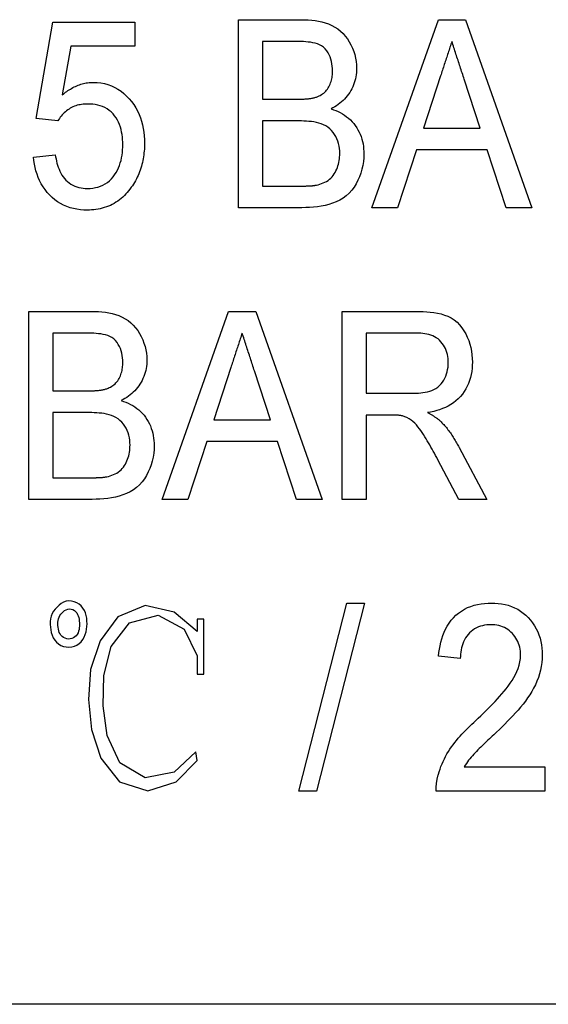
# Model space of a CAD drawing. Header units: millimetres. Extents: x 55 to 3742, y 83 to 332.
# Tile 8 of 14: x 341.67 to 345.89, y 311.63 to 319.49. Entities that reach past the tile are written whole.
import ezdxf

# ---------------------------------------------------------------- set-up
doc = ezdxf.new("R2010")
doc.units = ezdxf.units.MM
doc.layers.add('DETAIL', color=2, linetype='Continuous')

msp = doc.modelspace()

# ---------------------------------------------------------------- linework, layer by layer
at = {"layer": 'DETAIL'}
for p, q in [((343.4183, 319.4854), (343.9186, 319.4854)), ((343.4183, 317.9854), (343.4183, 319.4854)), ((344.4829, 317.9854), (345.0126, 319.4854)), ((345.0126, 319.4854), (345.2284, 319.4854)), ((345.2284, 319.4854), (345.7578, 317.9854)), ((341.8029, 318.697), (341.9375, 319.4662)), ((341.9375, 319.4662), (342.5913, 319.4662)), ((342.5913, 319.4662), (342.5913, 319.2739)), ((342.0802, 319.2739), (342.0123, 318.8854)), ((342.5913, 319.2739), (342.0802, 319.2739)), ((343.6106, 319.3123), (343.6106, 318.8508)), ((343.8615, 319.3123), (343.6106, 319.3123)), ((345.03, 319.0365), (344.8945, 318.62)), ((345.3458, 318.62), (345.2187, 319.0104)), ((343.6106, 318.8508), (343.8822, 318.8508)), ((341.9759, 318.6777), (341.8029, 318.697)), ((343.6106, 318.6777), (343.6106, 318.1585)), ((343.9008, 318.6777), (343.6106, 318.6777)), ((344.8945, 318.62), (345.3458, 318.62)), ((341.7836, 318.3893), (341.9567, 318.4085)), ((344.838, 318.447), (344.6875, 317.9854)), ((345.4023, 318.447), (344.838, 318.447)), ((345.5529, 317.9854), (345.4023, 318.447)), ((343.6106, 318.1585), (343.9261, 318.1585)), ((343.9234, 317.9854), (343.4183, 317.9854)), ((344.6875, 317.9854), (344.4829, 317.9854)), ((345.7578, 317.9854), (345.5529, 317.9854)), ((341.7452, 317.1585), (342.2455, 317.1585)), ((341.7452, 315.6585), (341.7452, 317.1585)), ((342.8098, 315.6585), (343.3395, 317.1585)), ((343.3395, 317.1585), (343.5553, 317.1585)), ((343.5553, 317.1585), (344.0847, 315.6585)), ((344.2452, 317.1585), (344.832, 317.1585)), ((344.2452, 315.6585), (344.2452, 317.1585)), ((341.9375, 316.9854), (341.9375, 316.5239)), ((342.1884, 316.9854), (341.9375, 316.9854)), ((344.4375, 316.9854), (344.4375, 316.5046)), ((344.8389, 316.9854), (344.4375, 316.9854)), ((343.357, 316.7096), (343.2214, 316.2931)), ((343.6728, 316.2931), (343.5457, 316.6834)), ((341.9375, 316.5239), (342.2091, 316.5239)), ((344.4375, 316.5046), (344.7984, 316.5046)), ((341.9375, 316.3508), (341.9375, 315.8316)), ((342.2278, 316.3508), (341.9375, 316.3508)), ((344.6322, 316.3316), (344.4375, 316.3316)), ((344.4375, 316.3316), (344.4375, 315.6585)), ((343.2214, 316.2931), (343.6728, 316.2931)), ((343.165, 316.12), (343.0144, 315.6585)), ((343.7293, 316.12), (343.165, 316.12)), ((343.8798, 315.6585), (343.7293, 316.12)), ((345.1782, 316.0726), (345.3999, 315.6585)), ((345.1764, 315.6585), (345.0087, 315.9752)), ((341.9375, 315.8316), (342.253, 315.8316)), ((342.2503, 315.6585), (341.7452, 315.6585)), ((343.0144, 315.6585), (342.8098, 315.6585)), ((344.0847, 315.6585), (343.8798, 315.6585)), ((344.4375, 315.6585), (344.2452, 315.6585)), ((345.3999, 315.6585), (345.1764, 315.6585)), ((343.899, 313.3316), (344.2836, 314.8316)), ((344.424, 314.8316), (344.039, 313.3316)), ((344.2836, 314.8316), (344.424, 314.8316)), ((343.1409, 314.7027), (343.0892, 314.7027)), ((343.0892, 314.7027), (343.0892, 314.6053)), ((343.1409, 314.2646), (343.1409, 314.7027)), ((343.0892, 314.4106), (343.0892, 314.2646)), ((345.1875, 314.3893), (345.0144, 314.4085)), ((343.0892, 314.2646), (343.1409, 314.2646)), ((345.2187, 313.5239), (345.8606, 313.5239)), ((345.8606, 313.5239), (345.8606, 313.3316)), ((344.039, 313.3316), (343.899, 313.3316)), ((345.8606, 313.3316), (344.9952, 313.3316)), ((377.091, 311.6302), (325.7676, 311.6302))]:
    msp.add_line(p, q, dxfattribs=at)
at = {"layer": 'DETAIL', "flags": 128}
for points in [[(343.9186, 319.4854), (343.9463, 319.4851), (343.9741, 319.4838), (344.0018, 319.4814), (344.0294, 319.4782), (344.0568, 319.4739), (344.084, 319.4679), (344.1107, 319.4605), (344.137, 319.4513), (344.1624, 319.4401), (344.1868, 319.4268), (344.21, 319.4114), (344.2317, 319.3941), (344.2519, 319.375), (344.2703, 319.3542), (344.287, 319.3319), (344.3019, 319.3085), (344.3152, 319.2841), (344.3269, 319.2588), (344.337, 319.2329), (344.3453, 319.2064), (344.352, 319.1794), (344.3568, 319.152), (344.3593, 319.1244), (344.3606, 319.0966)], [(344.1683, 319.078), (344.1677, 319.0968), (344.1664, 319.1155), (344.1638, 319.1341), (344.16, 319.1525), (344.1552, 319.1707), (344.149, 319.1884), (344.1414, 319.2056), (344.1325, 319.2222), (344.1221, 319.2378), (344.1102, 319.2524), (344.0965, 319.2653), (344.0814, 319.2764), (344.065, 319.2856), (344.0476, 319.2929), (344.0296, 319.2982), (344.0112, 319.302), (343.9927, 319.305), (343.974, 319.3072), (343.9553, 319.3091), (343.9366, 319.3105), (343.9178, 319.3114), (343.899, 319.312), (343.8802, 319.3122), (343.8615, 319.3123)], [(345.1202, 319.3123), (345.1164, 319.3009), (345.1126, 319.2894), (345.1088, 319.2779), (345.1051, 319.2664), (345.1013, 319.2549), (345.0975, 319.2434), (345.0938, 319.2319), (345.09, 319.2204), (345.0862, 319.209), (345.0825, 319.1975), (345.0787, 319.186), (345.0749, 319.1745), (345.0712, 319.163), (345.0674, 319.1515), (345.0637, 319.14), (345.0599, 319.1285), (345.0562, 319.117), (345.0525, 319.1055), (345.0487, 319.094), (345.045, 319.0825), (345.0412, 319.071), (345.0375, 319.0595), (345.0338, 319.048), (345.03, 319.0365)], [(345.2187, 319.0104), (345.2146, 319.0229), (345.2105, 319.0355), (345.2064, 319.0481), (345.2023, 319.0607), (345.1982, 319.0733), (345.1941, 319.0859), (345.1901, 319.0985), (345.186, 319.111), (345.1818, 319.1236), (345.1777, 319.1362), (345.1735, 319.1487), (345.1693, 319.1613), (345.1651, 319.1739), (345.161, 319.1864), (345.157, 319.199), (345.153, 319.2117), (345.1489, 319.2243), (345.1449, 319.2369), (345.1407, 319.2494), (345.1366, 319.262), (345.1324, 319.2746), (345.1283, 319.2871), (345.1242, 319.2997), (345.1202, 319.3123)], [(344.0406, 318.8685), (344.0507, 318.8727), (344.0608, 318.8771), (344.0706, 318.8819), (344.0801, 318.8874), (344.0892, 318.8936), (344.0979, 318.9003), (344.1062, 318.9076), (344.1139, 318.9153), (344.1212, 318.9236), (344.1279, 318.9322), (344.1341, 318.9413), (344.1397, 318.9508), (344.1448, 318.9605), (344.1493, 318.9705), (344.1532, 318.9808), (344.1566, 318.9912), (344.1595, 319.0018), (344.162, 319.0125), (344.164, 319.0233), (344.1655, 319.0342), (344.1667, 319.0451), (344.1674, 319.056), (344.1679, 319.067), (344.1683, 319.078)], [(344.3606, 319.0966), (344.3598, 319.0798), (344.3587, 319.0631), (344.357, 319.0464), (344.3544, 319.0298), (344.3509, 319.0134), (344.3466, 318.9972), (344.3415, 318.9812), (344.3357, 318.9654), (344.3291, 318.95), (344.3218, 318.9349), (344.3139, 318.9201), (344.3053, 318.9056), (344.2961, 318.8916), (344.2862, 318.8781), (344.2756, 318.8651), (344.2642, 318.8527), (344.2523, 318.8409), (344.2398, 318.8296), (344.2269, 318.8189), (344.2135, 318.8088), (344.1996, 318.7993), (344.1854, 318.7905), (344.1709, 318.7821), (344.1562, 318.7739)], [(342.0123, 318.8854), (342.0212, 318.8925), (342.0301, 318.8996), (342.0391, 318.9066), (342.0482, 318.9133), (342.0576, 318.9198), (342.0671, 318.9261), (342.0767, 318.9321), (342.0866, 318.9378), (342.0965, 318.9433), (342.1067, 318.9485), (342.1169, 318.9534), (342.1273, 318.958), (342.1379, 318.9623), (342.1486, 318.9662), (342.1594, 318.9698), (342.1703, 318.973), (342.1813, 318.9759), (342.1924, 318.9784), (342.2036, 318.9806), (342.2148, 318.9824), (342.2261, 318.9837), (342.2375, 318.9846), (342.2488, 318.9851), (342.2602, 318.9854)], [(342.2602, 318.9854), (342.2897, 318.9843), (342.319, 318.9813), (342.348, 318.9758), (342.3765, 318.9679), (342.4042, 318.9578), (342.431, 318.9453), (342.4566, 318.9307), (342.481, 318.9141), (342.5041, 318.8957), (342.5258, 318.8757), (342.5461, 318.8543), (342.565, 318.8316), (342.5824, 318.8078), (342.5982, 318.7829), (342.6123, 318.757), (342.6248, 318.7302), (342.6357, 318.7028), (342.6449, 318.6748), (342.6524, 318.6462), (342.6582, 318.6173), (342.6627, 318.5881), (342.6659, 318.5588), (342.6676, 318.5293), (342.6683, 318.4998)], [(343.8822, 318.8508), (343.8889, 318.8509), (343.8955, 318.851), (343.9022, 318.8511), (343.9089, 318.8512), (343.9155, 318.8513), (343.9222, 318.8515), (343.9288, 318.8518), (343.9355, 318.8521), (343.9422, 318.8525), (343.9488, 318.8529), (343.9555, 318.8534), (343.9621, 318.8539), (343.9687, 318.8545), (343.9754, 318.8552), (343.982, 318.8559), (343.9886, 318.8567), (343.9953, 318.8576), (344.0018, 318.8586), (344.0084, 318.8598), (344.0149, 318.8612), (344.0214, 318.8629), (344.0278, 318.8647), (344.0342, 318.8666), (344.0406, 318.8685)], [(342.2148, 318.8123), (342.2028, 318.8119), (342.1908, 318.8114), (342.1789, 318.8105), (342.1669, 318.8092), (342.1551, 318.8074), (342.1433, 318.805), (342.1316, 318.8022), (342.1201, 318.7987), (342.1088, 318.7947), (342.0977, 318.7901), (342.0868, 318.7849), (342.0763, 318.7791), (342.0661, 318.7728), (342.0562, 318.766), (342.0467, 318.7587), (342.0374, 318.751), (342.0285, 318.743), (342.0199, 318.7346), (342.0116, 318.7259), (342.0036, 318.7169), (341.9961, 318.7075), (341.9891, 318.6978), (341.9824, 318.6878), (341.9759, 318.6777)], [(342.4952, 318.4884), (342.4947, 318.5087), (342.4937, 318.529), (342.4919, 318.5493), (342.4893, 318.5694), (342.4858, 318.5894), (342.4814, 318.6093), (342.4759, 318.6288), (342.4692, 318.648), (342.4613, 318.6667), (342.4522, 318.6849), (342.4419, 318.7024), (342.4302, 318.719), (342.4173, 318.7348), (342.403, 318.7492), (342.3873, 318.762), (342.3706, 318.7736), (342.3529, 318.7836), (342.3343, 318.7919), (342.3151, 318.7985), (342.2955, 318.8038), (342.2756, 318.8077), (342.2554, 318.8103), (342.2351, 318.8116), (342.2148, 318.8123)], [(344.1562, 318.7739), (344.1751, 318.7674), (344.1938, 318.7604), (344.2121, 318.7524), (344.23, 318.7437), (344.2474, 318.7339), (344.2642, 318.7231), (344.2804, 318.7115), (344.2959, 318.699), (344.3106, 318.6855), (344.3245, 318.6712), (344.3376, 318.6561), (344.3498, 318.6403), (344.361, 318.6238), (344.3712, 318.6067), (344.3804, 318.589), (344.3887, 318.5709), (344.3959, 318.5523), (344.4019, 318.5333), (344.4071, 318.514), (344.4113, 318.4945), (344.4144, 318.4748), (344.4165, 318.455), (344.4176, 318.435), (344.4183, 318.4151)], [(344.2259, 318.4181), (344.2252, 318.438), (344.2237, 318.4578), (344.2208, 318.4775), (344.2164, 318.4969), (344.2104, 318.5159), (344.2031, 318.5344), (344.1944, 318.5523), (344.1844, 318.5695), (344.1728, 318.5857), (344.1599, 318.6009), (344.1457, 318.6148), (344.1303, 318.6273), (344.1137, 318.6383), (344.096, 318.6476), (344.0776, 318.6552), (344.0587, 318.6612), (344.0393, 318.6658), (344.0198, 318.6695), (344.0001, 318.6723), (343.9803, 318.6745), (343.9605, 318.676), (343.9406, 318.677), (343.9207, 318.6775), (343.9008, 318.6777)], [(342.2133, 318.1393), (342.2344, 318.14), (342.2554, 318.1418), (342.2762, 318.1454), (342.2967, 318.1504), (342.3167, 318.1569), (342.3361, 318.1652), (342.3546, 318.1754), (342.372, 318.1873), (342.3885, 318.2005), (342.4038, 318.215), (342.4176, 318.2309), (342.4302, 318.2479), (342.4416, 318.2656), (342.4519, 318.284), (342.4609, 318.3031), (342.4688, 318.3226), (342.4755, 318.3426), (342.4811, 318.363), (342.4856, 318.3836), (342.4891, 318.4044), (342.4918, 318.4253), (342.4937, 318.4463), (342.4947, 318.4673), (342.4952, 318.4884)], [(342.6683, 318.4998), (342.668, 318.4843), (342.6676, 318.4687), (342.667, 318.4532), (342.6658, 318.4377), (342.6643, 318.4222), (342.6624, 318.4068), (342.6602, 318.3914), (342.6576, 318.3761), (342.6547, 318.3608), (342.6514, 318.3456), (342.6476, 318.3305), (342.6434, 318.3156), (342.6388, 318.3007), (342.6339, 318.2859), (342.6286, 318.2713), (342.6229, 318.2569), (342.6169, 318.2425), (342.6103, 318.2284), (342.6034, 318.2145), (342.596, 318.2008), (342.5882, 318.1874), (342.58, 318.1742), (342.5714, 318.1612), (342.5628, 318.1483)], [(342.2124, 317.9662), (342.1846, 317.967), (342.1568, 317.969), (342.1291, 317.9728), (342.1018, 317.9782), (342.0748, 317.9854), (342.0485, 317.9945), (342.0229, 318.0057), (341.9982, 318.0185), (341.9744, 318.033), (341.9519, 318.0495), (341.9306, 318.0676), (341.9106, 318.0869), (341.8918, 318.1075), (341.8746, 318.1294), (341.8588, 318.1524), (341.8446, 318.1764), (341.8318, 318.2012), (341.8207, 318.2267), (341.811, 318.2529), (341.8028, 318.2796), (341.7961, 318.3066), (341.7908, 318.334), (341.7868, 318.3616), (341.7836, 318.3893)], [(341.9567, 318.4085), (341.9594, 318.3915), (341.9624, 318.3746), (341.966, 318.3578), (341.9703, 318.3411), (341.9751, 318.3246), (341.9806, 318.3083), (341.9868, 318.2923), (341.9938, 318.2766), (342.0015, 318.2612), (342.0101, 318.2463), (342.0198, 318.2321), (342.0304, 318.2186), (342.0419, 318.2058), (342.0543, 318.1939), (342.0677, 318.1831), (342.0819, 318.1734), (342.0968, 318.1649), (342.1124, 318.1576), (342.1286, 318.1518), (342.1452, 318.1471), (342.162, 318.1435), (342.179, 318.1411), (342.1961, 318.1399), (342.2133, 318.1393)], [(344.4183, 318.4151), (344.4172, 318.3839), (344.4147, 318.3529), (344.4099, 318.3221), (344.403, 318.2916), (344.3942, 318.2617), (344.3835, 318.2325), (344.3708, 318.204), (344.3564, 318.1763), (344.3401, 318.1497), (344.3217, 318.1246), (344.3009, 318.1014), (344.2779, 318.0804), (344.2528, 318.0619), (344.226, 318.0459), (344.198, 318.0322), (344.1691, 318.0206), (344.1394, 318.011), (344.1092, 318.0034), (344.0786, 317.9973), (344.0478, 317.9927), (344.0168, 317.9893), (343.9857, 317.987), (343.9545, 317.9859), (343.9234, 317.9854)], [(344.0403, 318.1657), (344.0542, 318.1691), (344.0679, 318.1729), (344.0814, 318.1776), (344.0947, 318.1829), (344.1077, 318.1889), (344.1203, 318.1957), (344.1323, 318.2035), (344.1437, 318.2121), (344.1544, 318.2216), (344.1642, 318.232), (344.1731, 318.2432), (344.1813, 318.2549), (344.1888, 318.2671), (344.1956, 318.2797), (344.2017, 318.2926), (344.2071, 318.3059), (344.2118, 318.3194), (344.2157, 318.3331), (344.219, 318.3471), (344.2216, 318.3611), (344.2236, 318.3753), (344.2249, 318.3895), (344.2256, 318.4038), (344.2259, 318.4181)], [(342.5628, 318.1483), (342.5524, 318.1346), (342.5419, 318.121), (342.531, 318.1078), (342.5196, 318.095), (342.5077, 318.0827), (342.4952, 318.0708), (342.4823, 318.0595), (342.4689, 318.0488), (342.4551, 318.0386), (342.4409, 318.029), (342.4263, 318.02), (342.4113, 318.0117), (342.3959, 318.0041), (342.3801, 317.9973), (342.3641, 317.9912), (342.3478, 317.9858), (342.3313, 317.981), (342.3146, 317.9769), (342.2978, 317.9734), (342.2809, 317.9706), (342.2638, 317.9686), (342.2467, 317.9674), (342.2296, 317.9666), (342.2124, 317.9662)], [(343.9261, 318.1585), (343.9308, 318.1585), (343.9356, 318.1585), (343.9404, 318.1585), (343.9452, 318.1585), (343.9499, 318.1585), (343.9547, 318.1586), (343.9595, 318.1587), (343.9643, 318.1588), (343.969, 318.159), (343.9738, 318.1592), (343.9786, 318.1594), (343.9833, 318.1596), (343.9881, 318.1599), (343.9929, 318.1602), (343.9976, 318.1604), (344.0024, 318.1607), (344.0072, 318.1611), (344.0119, 318.1614), (344.0167, 318.1619), (344.0214, 318.1625), (344.0261, 318.1632), (344.0309, 318.164), (344.0356, 318.1648), (344.0403, 318.1657)], [(342.2455, 317.1585), (342.2733, 317.1582), (342.301, 317.1569), (342.3287, 317.1545), (342.3563, 317.1513), (342.3837, 317.147), (342.4109, 317.141), (342.4377, 317.1335), (342.4639, 317.1244), (342.4893, 317.1132), (342.5137, 317.0998), (342.5369, 317.0845), (342.5587, 317.0672), (342.5788, 317.0481), (342.5973, 317.0272), (342.6139, 317.005), (342.6289, 316.9815), (342.6422, 316.9571), (342.6539, 316.9319), (342.6639, 316.906), (342.6723, 316.8795), (342.679, 316.8525), (342.6837, 316.8251), (342.6863, 316.7975), (342.6875, 316.7697)], [(344.832, 317.1585), (344.8611, 317.1582), (344.8901, 317.1573), (344.9192, 317.1555), (344.9481, 317.1527), (344.977, 317.1492), (345.0056, 317.1443), (345.0339, 317.1377), (345.0618, 317.1294), (345.0889, 317.1189), (345.1148, 317.1058), (345.139, 317.0897), (345.1613, 317.071), (345.1815, 317.0501), (345.2, 317.0276), (345.2162, 317.0035), (345.2307, 316.9783), (345.2434, 316.9522), (345.2543, 316.9252), (345.2634, 316.8976), (345.2708, 316.8694), (345.2766, 316.8409), (345.2805, 316.8121), (345.2826, 316.7831), (345.2836, 316.754)], [(342.4952, 316.751), (342.4946, 316.7698), (342.4933, 316.7886), (342.4907, 316.8072), (342.487, 316.8256), (342.4821, 316.8437), (342.4759, 316.8615), (342.4684, 316.8787), (342.4594, 316.8952), (342.449, 316.9109), (342.4371, 316.9254), (342.4235, 316.9384), (342.4083, 316.9495), (342.3919, 316.9587), (342.3745, 316.9659), (342.3565, 316.9713), (342.3381, 316.9751), (342.3196, 316.978), (342.3009, 316.9803), (342.2822, 316.9821), (342.2635, 316.9835), (342.2447, 316.9845), (342.226, 316.985), (342.2072, 316.9853), (342.1884, 316.9854)], [(343.4471, 316.9854), (343.4433, 316.9739), (343.4395, 316.9624), (343.4358, 316.951), (343.432, 316.9395), (343.4282, 316.928), (343.4244, 316.9165), (343.4207, 316.905), (343.4169, 316.8935), (343.4131, 316.882), (343.4094, 316.8705), (343.4056, 316.859), (343.4019, 316.8476), (343.3981, 316.8361), (343.3944, 316.8246), (343.3906, 316.8131), (343.3869, 316.8016), (343.3831, 316.7901), (343.3794, 316.7786), (343.3756, 316.7671), (343.3719, 316.7556), (343.3682, 316.7441), (343.3644, 316.7326), (343.3607, 316.7211), (343.357, 316.7096)], [(343.5457, 316.6834), (343.5415, 316.696), (343.5374, 316.7086), (343.5333, 316.7212), (343.5292, 316.7338), (343.5251, 316.7464), (343.5211, 316.7589), (343.517, 316.7715), (343.5129, 316.7841), (343.5088, 316.7967), (343.5046, 316.8093), (343.5004, 316.8218), (343.4962, 316.8344), (343.492, 316.8469), (343.4879, 316.8595), (343.4839, 316.8721), (343.4799, 316.8847), (343.4759, 316.8973), (343.4718, 316.9099), (343.4677, 316.9225), (343.4635, 316.9351), (343.4594, 316.9476), (343.4552, 316.9602), (343.4512, 316.9728), (343.4471, 316.9854)], [(345.0913, 316.7495), (345.0909, 316.7659), (345.0897, 316.7822), (345.0875, 316.7985), (345.0846, 316.8146), (345.0804, 316.8304), (345.075, 316.8459), (345.0689, 316.8611), (345.0616, 316.8758), (345.0531, 316.8898), (345.0437, 316.9033), (345.0334, 316.916), (345.022, 316.9278), (345.0096, 316.9385), (344.9962, 316.9479), (344.9821, 316.9562), (344.9673, 316.9632), (344.9519, 316.969), (344.9363, 316.9738), (344.9203, 316.9776), (344.9042, 316.9805), (344.888, 316.9828), (344.8717, 316.9844), (344.8553, 316.9852), (344.8389, 316.9854)], [(342.3675, 316.5416), (342.3777, 316.5458), (342.3877, 316.5501), (342.3975, 316.555), (342.407, 316.5605), (342.4161, 316.5667), (342.4248, 316.5734), (342.4331, 316.5807), (342.4409, 316.5884), (342.4481, 316.5966), (342.4548, 316.6053), (342.461, 316.6144), (342.4666, 316.6238), (342.4717, 316.6336), (342.4762, 316.6436), (342.4802, 316.6538), (342.4835, 316.6643), (342.4864, 316.6749), (342.4889, 316.6856), (342.4909, 316.6964), (342.4925, 316.7072), (342.4936, 316.7182), (342.4943, 316.7291), (342.4948, 316.7401), (342.4952, 316.751)], [(342.6875, 316.7697), (342.6867, 316.7529), (342.6856, 316.7362), (342.6839, 316.7195), (342.6813, 316.7029), (342.6778, 316.6865), (342.6735, 316.6702), (342.6684, 316.6542), (342.6626, 316.6385), (342.656, 316.6231), (342.6488, 316.6079), (342.6408, 316.5932), (342.6322, 316.5787), (342.623, 316.5647), (342.6131, 316.5511), (342.6025, 316.5382), (342.5911, 316.5258), (342.5792, 316.514), (342.5667, 316.5027), (342.5538, 316.492), (342.5404, 316.4819), (342.5266, 316.4724), (342.5123, 316.4636), (342.4978, 316.4552), (342.4832, 316.447)], [(344.7984, 316.5046), (344.8167, 316.505), (344.8349, 316.5055), (344.8532, 316.5065), (344.8714, 316.508), (344.8896, 316.5101), (344.9077, 316.5129), (344.9256, 316.5165), (344.9433, 316.5211), (344.9606, 316.5271), (344.9773, 316.5346), (344.9932, 316.5436), (345.0083, 316.554), (345.0222, 316.5659), (345.0347, 316.5793), (345.0458, 316.5939), (345.0556, 316.6093), (345.0641, 316.6255), (345.0714, 316.6423), (345.0776, 316.6595), (345.0827, 316.6771), (345.0866, 316.6949), (345.0893, 316.713), (345.0907, 316.7313), (345.0913, 316.7495)], [(345.2836, 316.754), (345.2829, 316.7293), (345.2813, 316.7045), (345.2785, 316.6799), (345.2741, 316.6555), (345.2684, 316.6313), (345.2613, 316.6076), (345.2527, 316.5843), (345.2426, 316.5616), (345.2311, 316.5397), (345.2181, 316.5186), (345.2039, 316.4983), (345.1882, 316.479), (345.1712, 316.461), (345.1529, 316.4443), (345.1332, 316.4292), (345.1125, 316.4155), (345.0911, 316.403), (345.0689, 316.392), (345.0461, 316.3823), (345.0227, 316.3739), (344.999, 316.3666), (344.975, 316.3605), (344.9507, 316.3554), (344.9264, 316.3508)], [(342.2091, 316.5239), (342.2158, 316.524), (342.2225, 316.524), (342.2291, 316.5241), (342.2358, 316.5243), (342.2425, 316.5244), (342.2491, 316.5246), (342.2558, 316.5249), (342.2624, 316.5252), (342.2691, 316.5255), (342.2757, 316.526), (342.2824, 316.5264), (342.289, 316.527), (342.2957, 316.5276), (342.3023, 316.5282), (342.3089, 316.5289), (342.3156, 316.5297), (342.3222, 316.5306), (342.3288, 316.5317), (342.3353, 316.5329), (342.3418, 316.5343), (342.3483, 316.536), (342.3547, 316.5378), (342.3611, 316.5397), (342.3675, 316.5416)], [(342.4832, 316.447), (342.502, 316.4405), (342.5207, 316.4334), (342.539, 316.4255), (342.5569, 316.4167), (342.5743, 316.407), (342.5911, 316.3962), (342.6073, 316.3846), (342.6228, 316.3721), (342.6376, 316.3586), (342.6514, 316.3443), (342.6645, 316.3292), (342.6767, 316.3134), (342.6879, 316.2969), (342.6981, 316.2798), (342.7073, 316.2621), (342.7156, 316.244), (342.7228, 316.2253), (342.7288, 316.2063), (342.734, 316.1871), (342.7382, 316.1676), (342.7414, 316.1479), (342.7434, 316.128), (342.7446, 316.1081), (342.7452, 316.0882)], [(342.5529, 316.0912), (342.5521, 316.1111), (342.5506, 316.1309), (342.5477, 316.1506), (342.5433, 316.17), (342.5374, 316.189), (342.53, 316.2075), (342.5214, 316.2254), (342.5113, 316.2426), (342.4998, 316.2588), (342.4868, 316.2739), (342.4726, 316.2879), (342.4572, 316.3004), (342.4406, 316.3114), (342.423, 316.3207), (342.4046, 316.3282), (342.3856, 316.3342), (342.3663, 316.3389), (342.3467, 316.3425), (342.327, 316.3454), (342.3072, 316.3475), (342.2874, 316.3491), (342.2675, 316.3501), (342.2476, 316.3505), (342.2278, 316.3508)], [(344.7256, 316.3247), (344.7218, 316.3254), (344.718, 316.3262), (344.7141, 316.3269), (344.7103, 316.3275), (344.7064, 316.328), (344.7025, 316.3285), (344.6986, 316.3289), (344.6947, 316.3293), (344.6908, 316.3296), (344.6869, 316.3299), (344.683, 316.3301), (344.6791, 316.3304), (344.6752, 316.3306), (344.6713, 316.3309), (344.6674, 316.3311), (344.6635, 316.3312), (344.6596, 316.3314), (344.6557, 316.3314), (344.6518, 316.3315), (344.6478, 316.3316), (344.6439, 316.3316), (344.64, 316.3316), (344.6361, 316.3316), (344.6322, 316.3316)], [(344.9264, 316.3508), (344.9312, 316.3482), (344.936, 316.3457), (344.9408, 316.3431), (344.9455, 316.3405), (344.9503, 316.3379), (344.955, 316.3352), (344.9597, 316.3325), (344.9644, 316.3297), (344.969, 316.3269), (344.9736, 316.324), (344.9782, 316.321), (344.9827, 316.3181), (344.9873, 316.315), (344.9918, 316.312), (344.9962, 316.3089), (345.0006, 316.3057), (345.005, 316.3025), (345.0093, 316.2992), (345.0136, 316.2958), (345.0177, 316.2923), (345.0218, 316.2887), (345.0259, 316.2851), (345.0299, 316.2815), (345.0339, 316.2778)], [(345.0087, 315.9752), (344.9996, 315.9921), (344.9904, 316.009), (344.9812, 316.0259), (344.9719, 316.0427), (344.9626, 316.0595), (344.9531, 316.0762), (344.9435, 316.0928), (344.9339, 316.1094), (344.9241, 316.126), (344.9142, 316.1425), (344.9042, 316.1588), (344.8939, 316.1751), (344.8835, 316.1912), (344.8726, 316.2071), (344.8612, 316.2226), (344.8493, 316.2376), (344.837, 316.2524), (344.824, 316.2666), (344.8099, 316.2795), (344.7946, 316.2913), (344.7785, 316.3018), (344.7615, 316.3107), (344.7437, 316.3181), (344.7256, 316.3247)], [(345.0339, 316.2778), (345.0411, 316.2701), (345.0483, 316.2624), (345.0554, 316.2547), (345.0624, 316.2469), (345.0693, 316.239), (345.076, 316.231), (345.0827, 316.2229), (345.0892, 316.2146), (345.0955, 316.2063), (345.1018, 316.1979), (345.1079, 316.1893), (345.1139, 316.1807), (345.1198, 316.172), (345.1255, 316.1633), (345.1312, 316.1544), (345.1368, 316.1455), (345.1422, 316.1366), (345.1476, 316.1276), (345.1528, 316.1185), (345.158, 316.1093), (345.1631, 316.1002), (345.1681, 316.091), (345.1732, 316.0818), (345.1782, 316.0726)], [(342.7452, 316.0882), (342.7441, 316.057), (342.7416, 316.026), (342.7368, 315.9952), (342.7299, 315.9647), (342.7212, 315.9348), (342.7104, 315.9056), (342.6977, 315.8771), (342.6833, 315.8494), (342.6671, 315.8228), (342.6486, 315.7977), (342.6278, 315.7744), (342.6048, 315.7534), (342.5797, 315.7349), (342.5529, 315.719), (342.5249, 315.7052), (342.496, 315.6936), (342.4663, 315.6841), (342.4361, 315.6764), (342.4055, 315.6704), (342.3747, 315.6658), (342.3437, 315.6623), (342.3126, 315.6601), (342.2815, 315.659), (342.2503, 315.6585)], [(342.3672, 315.8388), (342.3811, 315.8422), (342.3948, 315.846), (342.4084, 315.8506), (342.4216, 315.856), (342.4347, 315.8619), (342.4472, 315.8687), (342.4592, 315.8765), (342.4706, 315.8852), (342.4813, 315.8947), (342.4911, 315.9051), (342.5, 315.9163), (342.5082, 315.928), (342.5157, 315.9402), (342.5225, 315.9528), (342.5286, 315.9657), (342.534, 315.9789), (342.5387, 315.9925), (342.5426, 316.0062), (342.5459, 316.0201), (342.5486, 316.0342), (342.5506, 316.0484), (342.5518, 316.0626), (342.5525, 316.0769), (342.5529, 316.0912)], [(342.253, 315.8316), (342.2578, 315.8316), (342.2625, 315.8316), (342.2673, 315.8316), (342.2721, 315.8316), (342.2769, 315.8316), (342.2816, 315.8317), (342.2864, 315.8318), (342.2912, 315.8319), (342.296, 315.8321), (342.3007, 315.8322), (342.3055, 315.8325), (342.3103, 315.8327), (342.315, 315.833), (342.3198, 315.8332), (342.3246, 315.8335), (342.3293, 315.8338), (342.3341, 315.8341), (342.3389, 315.8345), (342.3436, 315.835), (342.3483, 315.8356), (342.3531, 315.8363), (342.3578, 315.8371), (342.3625, 315.8379), (342.3672, 315.8388)], [(342.176, 314.5404), (342.187, 314.5594), (342.1956, 314.5796), (342.2018, 314.6006), (342.2062, 314.6221), (342.2089, 314.6439), (342.21, 314.6658), (342.2096, 314.6877), (342.2075, 314.7096), (342.2034, 314.7311), (342.1972, 314.7522), (342.1887, 314.7724), (342.1777, 314.7914), (342.164, 314.8086), (342.1475, 314.823), (342.1287, 314.8343), (342.1083, 314.8424), (342.0869, 314.8475), (342.0651, 314.8492), (342.0433, 314.8467), (342.0226, 314.8395), (342.0035, 314.8286), (341.9863, 314.8151), (341.9704, 314.7999), (341.9555, 314.7838)], [(341.9555, 314.7838), (341.9424, 314.7662), (341.9321, 314.7468), (341.9246, 314.7262), (341.9197, 314.7048), (341.9171, 314.683), (341.9166, 314.661), (341.9176, 314.6391), (341.9201, 314.6173), (341.9246, 314.5958), (341.9313, 314.5749), (341.9403, 314.5549), (341.9521, 314.5364), (341.9665, 314.5198), (341.9832, 314.5056), (342.0018, 314.494), (342.0222, 314.4858), (342.0436, 314.481), (342.0655, 314.4793), (342.0874, 314.4809), (342.1086, 314.4862), (342.1285, 314.4955), (342.1466, 314.508), (342.1625, 314.5231), (342.176, 314.5404)], [(342.1136, 314.5608), (342.1019, 314.5535), (342.0893, 314.5481), (342.0759, 314.5449), (342.0622, 314.5443), (342.0485, 314.5462), (342.0354, 314.5503), (342.023, 314.5563), (342.0117, 314.5641), (342.0021, 314.574), (341.9944, 314.5854), (341.9885, 314.5978), (341.9842, 314.6109), (341.9811, 314.6243), (341.9789, 314.6379), (341.9776, 314.6516), (341.9773, 314.6653), (341.9779, 314.679), (341.9797, 314.6927), (341.9829, 314.7061), (341.9875, 314.719), (341.9936, 314.7314), (342.0013, 314.7428), (342.0103, 314.7532), (342.0204, 314.7626)], [(342.0204, 314.7626), (342.0313, 314.7709), (342.0432, 314.7778), (342.0561, 314.7827), (342.0697, 314.7847), (342.0834, 314.7836), (342.0965, 314.7795), (342.1086, 314.7727), (342.1191, 314.7638), (342.1278, 314.7532), (342.1346, 314.7412), (342.1397, 314.7284), (342.1434, 314.7152), (342.1461, 314.7017), (342.148, 314.6881), (342.1491, 314.6744), (342.1496, 314.6607), (342.1493, 314.6469), (342.1482, 314.6332), (342.1461, 314.6196), (342.143, 314.6062), (342.1385, 314.5932), (342.1322, 314.581), (342.1238, 314.5701), (342.1136, 314.5608)], [(343.0892, 314.6053), (342.9058, 314.7594), (342.6743, 314.8131), (342.4553, 314.7227), (342.3136, 314.5294), (342.2388, 314.3013), (342.2225, 314.0613), (342.2462, 313.8218), (342.3205, 313.5934), (342.4694, 313.4063), (342.6946, 313.3339), (342.9209, 313.4048), (343.0897, 313.5745), (343.0791, 313.6449), (342.9042, 313.4825), (342.6724, 313.4362), (342.4713, 313.5561), (342.3715, 313.7737), (342.3385, 314.0119), (342.3446, 314.2525), (342.4029, 314.4854), (342.5478, 314.6743), (342.7763, 314.7335), (342.985, 314.6239), (343.0892, 314.4106)], [(345.0144, 314.4085), (345.0173, 314.4362), (345.0209, 314.4639), (345.0256, 314.4914), (345.0316, 314.5186), (345.0391, 314.5455), (345.0476, 314.5721), (345.0576, 314.5981), (345.0694, 314.6234), (345.0827, 314.6479), (345.0976, 314.6715), (345.1143, 314.6938), (345.1327, 314.7148), (345.1527, 314.7342), (345.1741, 314.752), (345.197, 314.768), (345.221, 314.7823), (345.246, 314.7947), (345.2718, 314.8052), (345.2984, 314.8137), (345.3255, 314.8203), (345.3529, 314.8254), (345.3806, 314.8289), (345.4084, 314.8307), (345.4363, 314.8316)], [(345.4363, 314.8316), (345.4634, 314.8308), (345.4905, 314.829), (345.5173, 314.8254), (345.544, 314.8202), (345.5702, 314.8134), (345.596, 314.8048), (345.621, 314.7943), (345.6451, 314.7819), (345.6682, 314.7677), (345.6902, 314.7517), (345.7108, 314.7341), (345.73, 314.715), (345.7479, 314.6946), (345.7644, 314.673), (345.7794, 314.6505), (345.7928, 314.6269), (345.8046, 314.6024), (345.8147, 314.5772), (345.8232, 314.5515), (345.83, 314.5252), (345.835, 314.4986), (345.8385, 314.4717), (345.8405, 314.4446), (345.8413, 314.4175)], [(345.4327, 314.6585), (345.4155, 314.6579), (345.3985, 314.6566), (345.3815, 314.6543), (345.3647, 314.6509), (345.3481, 314.6464), (345.332, 314.6405), (345.3165, 314.6333), (345.3015, 314.625), (345.2871, 314.6157), (345.2736, 314.6051), (345.2611, 314.5934), (345.2493, 314.5809), (345.2386, 314.5675), (345.2291, 314.5533), (345.2204, 314.5385), (345.2129, 314.5231), (345.2067, 314.5071), (345.2014, 314.4908), (345.1969, 314.4743), (345.1934, 314.4575), (345.1908, 314.4405), (345.189, 314.4235), (345.188, 314.4064), (345.1875, 314.3893)], [(345.6683, 314.4166), (345.6679, 314.4324), (345.6667, 314.4481), (345.6644, 314.4637), (345.6612, 314.4791), (345.6573, 314.4943), (345.6524, 314.5093), (345.6463, 314.5239), (345.6393, 314.538), (345.6315, 314.5517), (345.6227, 314.5647), (345.613, 314.5771), (345.6026, 314.589), (345.5914, 314.6001), (345.5795, 314.6104), (345.5669, 314.6198), (345.5536, 314.6282), (345.5397, 314.6357), (345.5253, 314.642), (345.5104, 314.6472), (345.4952, 314.6513), (345.4797, 314.6545), (345.4641, 314.6567), (345.4484, 314.6579), (345.4327, 314.6585)], [(345.3116, 313.8938), (345.3311, 313.9125), (345.3506, 313.9313), (345.3699, 313.9501), (345.3891, 313.9692), (345.4082, 313.9883), (345.4272, 314.0076), (345.446, 314.027), (345.4645, 314.0467), (345.4829, 314.0666), (345.5011, 314.0865), (345.5191, 314.1067), (345.5366, 314.1273), (345.5538, 314.1482), (345.5705, 314.1694), (345.5865, 314.1913), (345.6015, 314.2137), (345.6155, 314.2369), (345.6283, 314.2607), (345.6396, 314.2853), (345.6494, 314.3105), (345.6575, 314.3364), (345.6633, 314.3628), (345.6666, 314.3896), (345.6683, 314.4166)], [(345.8413, 314.4175), (345.8404, 314.3868), (345.8378, 314.3562), (345.8333, 314.3258), (345.8274, 314.2957), (345.8196, 314.266), (345.8102, 314.2368), (345.7992, 314.2081), (345.7865, 314.1801), (345.7725, 314.1528), (345.7575, 314.126), (345.7414, 314.0999), (345.7243, 314.0743), (345.7064, 314.0494), (345.6877, 314.0251), (345.6681, 314.0014), (345.6481, 313.9781), (345.6277, 313.9552), (345.6068, 313.9327), (345.5856, 313.9104), (345.5643, 313.8883), (345.5428, 313.8665), (345.5209, 313.8449), (345.4989, 313.8235), (345.4768, 313.8021)], [(345.0123, 313.465), (345.0189, 313.4861), (345.0257, 313.5071), (345.0333, 313.5279), (345.0417, 313.5484), (345.0507, 313.5685), (345.0604, 313.5884), (345.0706, 313.608), (345.0813, 313.6274), (345.0925, 313.6465), (345.1042, 313.6652), (345.1166, 313.6835), (345.1296, 313.7014), (345.143, 313.719), (345.1568, 313.7362), (345.171, 313.7532), (345.1856, 313.7698), (345.2005, 313.7861), (345.2158, 313.8021), (345.2312, 313.8179), (345.2468, 313.8335), (345.2627, 313.8489), (345.2789, 313.864), (345.2952, 313.8789), (345.3116, 313.8938)], [(345.4768, 313.8021), (345.4652, 313.7914), (345.4536, 313.7805), (345.442, 313.7697), (345.4305, 313.7588), (345.419, 313.7478), (345.4075, 313.7369), (345.396, 313.726), (345.3845, 313.7151), (345.373, 313.7041), (345.3616, 313.693), (345.3502, 313.682), (345.3388, 313.671), (345.3276, 313.6597), (345.3165, 313.6484), (345.3055, 313.6369), (345.2946, 313.6254), (345.2839, 313.6137), (345.2735, 313.6017), (345.2635, 313.5894), (345.2538, 313.5768), (345.2446, 313.5639), (345.2358, 313.5507), (345.2272, 313.5373), (345.2187, 313.5239)], [(344.9952, 313.3316), (344.9951, 313.3372), (344.9951, 313.3428), (344.9951, 313.3485), (344.9952, 313.3541), (344.9953, 313.3597), (344.9955, 313.3653), (344.9957, 313.3709), (344.9961, 313.3766), (344.9966, 313.3822), (344.9971, 313.3878), (344.9977, 313.3934), (344.9984, 313.399), (344.9992, 313.4045), (345, 313.4101), (345.0009, 313.4157), (345.0019, 313.4212), (345.003, 313.4267), (345.0041, 313.4322), (345.0054, 313.4377), (345.0067, 313.4432), (345.008, 313.4487), (345.0094, 313.4541), (345.0109, 313.4595), (345.0123, 313.465)]]:
    msp.add_lwpolyline(points, dxfattribs=at)

doc.saveas('drawing.dxf')
